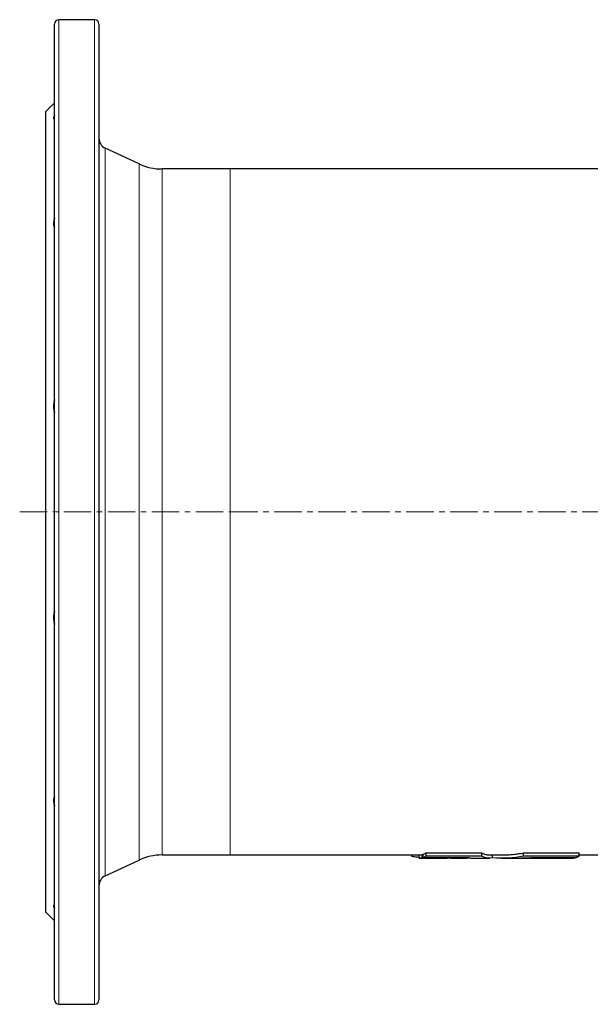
# Model space of a CAD drawing. Header units: millimetres. Extents: x 125 to 1271, y 96 to 1303.
# Tile 1 of 4: x 129 to 393, y 96 to 551. Entities that reach past the tile are written whole.
import ezdxf

# ---------------------------------------------------------------- set-up
doc = ezdxf.new("R2010")
doc.units = ezdxf.units.MM
doc.linetypes.add('CENTERX2', pattern=[20.32, 12.7, -2.54, 2.54, -2.54])
doc.layers.add('FORMAT', color=7, linetype='Continuous')

msp = doc.modelspace()

# ---------------------------------------------------------------- linework, layer by layer
at = {"color": 7, "linetype": 'Continuous', "lineweight": 25}
for p, q in [((163.72, 551.31), (147.22, 551.31)), ((145.22, 98.31), (145.22, 549.31)), ((165.72, 549.31), (165.72, 98.31)), ((145.22, 512.81), (141.22, 508.81)), ((141.22, 138.81), (141.22, 508.81)), ((184.29, 484.65), (168.61, 491.96)), ((226.31, 482.31), (194.86, 482.31)), ((466.63, 482.31), (226.31, 482.31)), ((194.86, 165.31), (226.31, 165.31)), ((226.31, 165.31), (313.6, 165.31)), ((310.17, 164.62), (310.17, 165.31)), ((313.6, 163.81), (313.6, 165.31)), ((314.94, 165.52), (315.47, 165.52)), ((314.94, 164.02), (314.94, 165.52)), ((315.47, 164.19), (315.47, 165.69)), ((316.86, 164.84), (316.86, 166.35)), ((320.21, 163.81), (319.56, 163.82)), ((319.56, 163.81), (326.48, 163.81)), ((327.68, 163.82), (326.48, 163.82)), ((328.1, 163.82), (327.68, 163.82)), ((328.1, 163.81), (335.59, 163.81)), ((334.07, 163.98), (334.07, 164.14)), ((338.48, 163.81), (346.09, 163.81)), ((342.58, 164.73), (342.58, 166.24)), ((346.09, 165.31), (351.56, 165.31)), ((347.48, 163.95), (347.48, 165.31)), ((351.56, 163.81), (359.13, 163.81)), ((361.75, 164.73), (361.75, 166.24)), ((362.01, 163.81), (369.41, 163.81)), ((366.42, 163.98), (366.42, 164.13)), ((372.84, 163.81), (381.34, 163.81)), ((373.95, 163.99), (373.95, 164.15)), ((378.83, 164), (378.83, 164.17)), ((382.2, 163.81), (384.21, 163.81)), ((385.55, 164.02), (385.55, 164.19)), ((387.47, 164.84), (387.47, 166.35)), ((387.47, 165.31), (466.63, 165.31)), ((168.61, 155.65), (184.29, 162.96)), ((141.22, 138.81), (145.22, 134.81)), ((147.22, 96.31), (163.72, 96.31))]:
    msp.add_line(p, q, dxfattribs=at)
at = {"color": 8, "linetype": 'Continuous', "lineweight": 18}
for p, q in [((147.22, 551.31), (147.22, 96.31)), ((163.72, 96.31), (163.72, 551.31)), ((168.61, 491.96), (168.61, 155.65)), ((184.29, 162.96), (184.29, 484.65)), ((194.86, 482.31), (194.86, 165.31)), ((226.31, 482.31), (226.31, 165.31))]:
    msp.add_line(p, q, dxfattribs=at)
at = {"color": 7, "linetype": 'Continuous', "lineweight": 25, "flags": 128}
msp.add_lwpolyline([(313.6, 163.81), (316.91, 163.81), (320.21, 163.81)], dxfattribs=at)
at = {"color": 7, "linetype": 'Continuous', "lineweight": 25}
for centre, radius, start, end in [((147.22, 549.31), 2, 90, 180), ((163.72, 549.31), 2, 0, 90), ((170.72, 496.49), 5, 180, 245), ((194.86, 507.31), 25, 245, 270), ((194.86, 140.31), 25, 90, 115), ((170.72, 151.12), 5, 115, 180), ((147.22, 98.31), 2, 180, 270), ((163.72, 98.31), 2, 270, 0)]:
    msp.add_arc(centre, radius, start, end, dxfattribs=at)
for points, knots in [([(145.22, 507.18), (145.06, 506.9), (144.94, 506.65), (144.81, 506.32), (144.78, 506.22), (144.73, 506.04), (144.72, 505.96), (144.72, 505.74), (144.77, 505.63), (144.89, 505.54), (144.95, 505.52), (145.07, 505.49), (145.14, 505.49), (145.22, 505.49)], [0, 0, 0, 0, 0.25, 0.25, 0.375, 0.375, 0.5, 0.5, 0.75, 0.75, 0.875, 0.875, 1, 1, 1, 1]), ([(145.22, 459.73), (145.06, 459.26), (144.94, 458.8), (144.81, 458.14), (144.78, 457.92), (144.73, 457.5), (144.72, 457.29), (144.72, 456.7), (144.77, 456.34), (144.89, 455.84), (144.95, 455.69), (145.07, 455.39), (145.14, 455.25), (145.22, 455.12)], [0, 0, 0, 0, 0.25, 0.25, 0.375, 0.375, 0.5, 0.5, 0.75, 0.75, 0.875, 0.875, 1, 1, 1, 1]), ([(145.22, 375.86), (145.06, 375.33), (144.94, 374.78), (144.81, 373.96), (144.78, 373.69), (144.73, 373.14), (144.72, 372.86), (144.72, 372.06), (144.77, 371.53), (144.89, 370.77), (144.95, 370.52), (145.07, 370.03), (145.14, 369.8), (145.22, 369.57)], [0, 0, 0, 0, 0.25, 0.25, 0.375, 0.375, 0.5, 0.5, 0.75, 0.75, 0.875, 0.875, 1, 1, 1, 1]), ([(145.22, 278.05), (145.06, 277.59), (144.94, 277.1), (144.81, 276.35), (144.78, 276.09), (144.73, 275.56), (144.72, 275.29), (144.72, 274.48), (144.77, 273.94), (144.89, 273.11), (144.95, 272.84), (145.07, 272.29), (145.14, 272.02), (145.22, 271.75)], [0, 0, 0, 0, 0.25, 0.25, 0.375, 0.375, 0.5, 0.5, 0.75, 0.75, 0.875, 0.875, 1, 1, 1, 1]), ([(145.22, 192.49), (145.06, 192.23), (144.94, 191.94), (144.81, 191.45), (144.78, 191.27), (144.73, 190.91), (144.72, 190.71), (144.72, 190.12), (144.77, 189.7), (144.89, 189.04), (144.95, 188.81), (145.07, 188.35), (145.14, 188.11), (145.22, 187.88)], [0, 0, 0, 0, 0.25, 0.25, 0.375, 0.375, 0.5, 0.5, 0.75, 0.75, 0.875, 0.875, 1, 1, 1, 1]), ([(313.6, 164.15), (313.29, 164.18), (312.15, 164.29), (311.01, 164.48), (310.17, 164.62)], [0, 0, 0, 0, 0.2677134, 1, 1, 1, 1]), ([(337.03, 163.98), (336.88, 163.94), (336.45, 163.84), (335.74, 163.79), (334.9, 163.82), (334.34, 163.93), (334.07, 163.98)], [0, 0, 0, 0, 0.155934, 0.437276, 0.718658, 1, 1, 1, 1]), ([(336.41, 164.13), (336.72, 164.05), (337.33, 163.88), (338.02, 163.8), (338.41, 163.81), (338.48, 163.82)], [0, 0, 0, 0, 0.445967, 0.892013, 1, 1, 1, 1]), ([(342.58, 166.24), (342.85, 166.11), (343.4, 165.84), (344.21, 165.56), (345.03, 165.38), (345.65, 165.3), (346.01, 165.31), (346.09, 165.32)], [0, 0, 0, 0, 0.232395, 0.464822, 0.697217, 0.930783, 1, 1, 1, 1]), ([(351.56, 165.32), (351.78, 165.31), (352.8, 165.3), (354.61, 165.38), (356.99, 165.55), (359.37, 165.83), (360.96, 166.11), (361.75, 166.24)], [0, 0, 0, 0, 0.066044, 0.29865, 0.532423, 0.766228, 1, 1, 1, 1]), ([(359.13, 163.82), (359.33, 163.81), (360.44, 163.79), (362.45, 163.88), (364.25, 164.05), (365.15, 164.13)], [0, 0, 0, 0, 0.102062, 0.551071, 1, 1, 1, 1]), ([(366.42, 163.98), (365.62, 163.93), (364, 163.82), (362.05, 163.79), (360.9, 163.83), (360.55, 163.84)], [0, 0, 0, 0, 0.411863, 0.823785, 1, 1, 1, 1]), ([(369.41, 163.82), (370.04, 163.82), (371.56, 163.82), (373.07, 163.93), (373.95, 163.99)], [0, 0, 0, 0, 0.417252, 1, 1, 1, 1]), ([(378.83, 164), (378.77, 163.99), (378.66, 163.97), (378.43, 163.94), (378.13, 163.91), (377.77, 163.88), (377.37, 163.86), (376.91, 163.85), (376.4, 163.83), (375.84, 163.82), (375.25, 163.81), (374.62, 163.81), (373.96, 163.81), (373.26, 163.81), (372.55, 163.81), (371.82, 163.81), (371.08, 163.81), (370.3, 163.81), (369.75, 163.81), (369.46, 163.81), (369.45, 163.81)], [0, 0, 0, 0, 0.057462, 0.114925, 0.174055, 0.233185, 0.290652, 0.348118, 0.407257, 0.466396, 0.523828, 0.581259, 0.640358, 0.699456, 0.756918, 0.81438, 0.87351, 0.93264, 0.996899, 1, 1, 1, 1]), ([(381.34, 163.81), (381.46, 163.81), (381.77, 163.81), (382.04, 163.81), (382.2, 163.81)], [0, 0, 0, 0, 0.3909934, 1, 1, 1, 1]), ([(145.22, 142.12), (145.06, 142.13), (144.94, 142.11), (144.81, 142.01), (144.78, 141.97), (144.73, 141.86), (144.72, 141.8), (144.72, 141.58), (144.77, 141.4), (144.89, 141.08), (144.95, 140.96), (145.07, 140.7), (145.14, 140.57), (145.22, 140.43)], [0, 0, 0, 0, 0.25, 0.25, 0.375, 0.375, 0.5, 0.5, 0.75, 0.75, 0.875, 0.875, 1, 1, 1, 1])]:
    msp.add_open_spline(points, degree=3, knots=knots, dxfattribs=at)
for points in [[(313.6, 165.31), (314.04, 165.33), (314.49, 165.4), (314.94, 165.52)], [(314.94, 164.02), (314.49, 163.9), (314.04, 163.83), (313.6, 163.81)], [(334.07, 163.98), (327.69, 163.99), (321.31, 164), (314.94, 164.02)], [(315.47, 165.69), (315.93, 165.86), (316.4, 166.08), (316.86, 166.35)], [(316.86, 164.84), (316.4, 164.57), (315.93, 164.35), (315.47, 164.19)], [(315.47, 164.19), (322.45, 164.16), (329.43, 164.14), (336.41, 164.13)], [(316.86, 166.35), (325.43, 166.29), (334.01, 166.26), (342.58, 166.24)], [(342.58, 164.73), (334.01, 164.75), (325.43, 164.78), (316.86, 164.84)], [(347.48, 163.95), (345.85, 163.61), (344.21, 163.87), (342.58, 164.73)], [(361.75, 164.73), (357.01, 163.87), (352.25, 163.61), (347.48, 163.95)], [(361.75, 166.24), (370.33, 166.26), (378.9, 166.29), (387.47, 166.35)], [(387.47, 164.84), (378.9, 164.78), (370.33, 164.75), (361.75, 164.73)], [(365.15, 164.13), (372.13, 164.14), (379.11, 164.16), (386.09, 164.19)], [(373.95, 163.99), (371.44, 163.99), (368.93, 163.98), (366.42, 163.98)], [(385.55, 164.02), (383.31, 164.01), (381.07, 164.01), (378.83, 164)], [(384.21, 163.81), (384.66, 163.83), (385.11, 163.9), (385.55, 164.02)], [(386.09, 164.19), (386.55, 164.35), (387.01, 164.57), (387.47, 164.84)]]:
    msp.add_open_spline(points, degree=3, dxfattribs=at)
at = {"layer": 'FORMAT', "linetype": 'CENTERX2', "lineweight": 18}
for p, q in [((129.11, 323.81), (226.31, 323.81)), ((226.31, 323.81), (466.63, 323.81))]:
    msp.add_line(p, q, dxfattribs=at)

doc.saveas('drawing.dxf')
